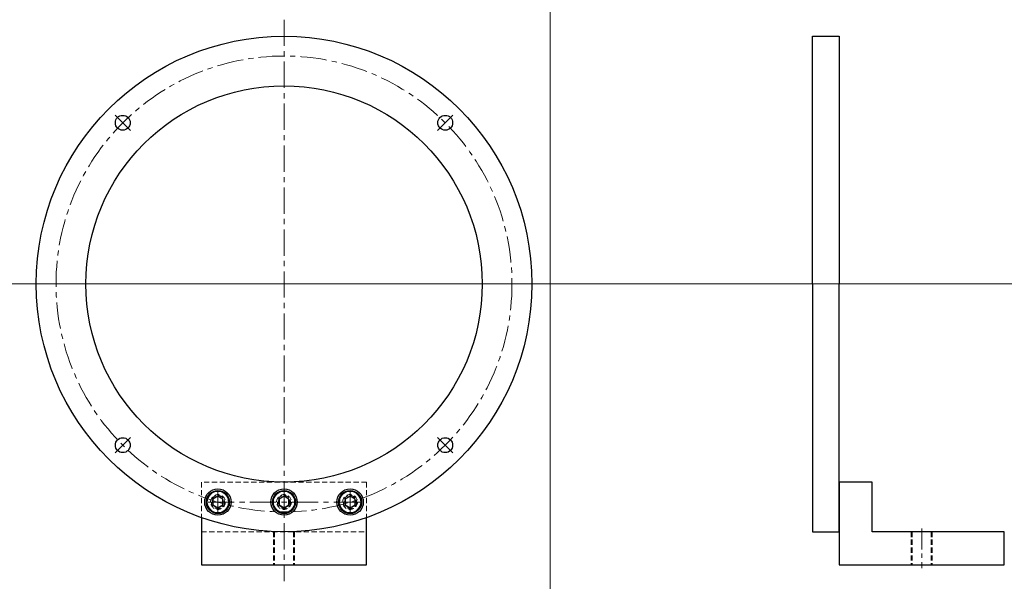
# Model space of a CAD drawing. Header units: millimetres. Extents: x -111 to 187, y -40 to 130.
import ezdxf

# ---------------------------------------------------------------- set-up
doc = ezdxf.new("R2010")
doc.units = ezdxf.units.MM
doc.header["$LTSCALE"] = 0.25
doc.linetypes.add('CENTER', pattern=[50.8, 31.75, -6.35, 6.35, -6.35])
doc.linetypes.add('HIDDEN', pattern=[9.525, 6.35, -3.175])
doc.layers.get('0').update_dxf_attribs({"lineweight": 30})
doc.layers.add('00_補助線', color=252, linetype='Continuous', lineweight=0, plot=False)
doc.layers.add('01_中心線', color=1, linetype='CENTER', lineweight=20)
doc.layers.add('ﾋﾞｽ・ﾈｼﾞ', color=7, linetype='Continuous', lineweight=30)

# ---------------------------------------------------------------- blocks, each defined once
blk = doc.blocks.new('CP40##')
at = {"layer": 'ﾋﾞｽ・ﾈｼﾞ'}
for p, q in [((0, 1.73), (-1.5, 0.87)), ((-1.5, 0.87), (-1.5, -0.87)), ((1.5, 0.87), (0, 1.73)), ((1.5, -0.87), (1.5, 0.87)), ((-1.5, -0.87), (0, -1.73)), ((0, -1.73), (1.5, -0.87))]:
    blk.add_line(p, q, dxfattribs=at)
blk.add_circle((0, 0), 3.5, dxfattribs=at)
at = {"layer": 'ﾋﾞｽ・ﾈｼﾞ', "lineweight": 9}
blk.add_circle((0, 0), 3.21, dxfattribs=at)

msp = doc.modelspace()

# ---------------------------------------------------------------- linework, layer by layer
for p, q in [((129.43, 50), (129.43, 125)), ((129.43, 125), (137.43, 125)), ((137.43, 125), (137.43, 50)), ((129.43, 50), (129.43, -25)), ((137.43, -25), (137.43, 50)), ((137.43, -10), (137.43, -35)), ((147.43, -10), (137.43, -10)), ((147.43, -25), (147.43, -10)), ((-55.57, -20.71), (-55.57, -35)), ((-5.57, -35), (-5.57, -20.71)), ((129.43, -25), (137.43, -25)), ((187.43, -25), (147.43, -25)), ((187.43, -35), (187.43, -25)), ((-55.57, -35), (-5.57, -35)), ((137.43, -35), (187.43, -35))]:
    msp.add_line(p, q)
at = {"color": 3, "linetype": 'HIDDEN', "lineweight": 20}
for p, q in [((-5.57, -10), (-55.57, -10)), ((-55.57, -10), (-55.57, -20.71)), ((-5.57, -10), (-5.57, -20.71)), ((-55.57, -25), (-5.57, -25)), ((-33.74, -25), (-33.74, -35)), ((-33.42, -25), (-33.42, -35)), ((-27.71, -25), (-27.71, -35)), ((-27.39, -25), (-27.39, -35)), ((159.26, -25), (159.26, -35)), ((159.58, -25), (159.58, -35)), ((165.29, -25), (165.29, -35)), ((165.61, -25), (165.61, -35))]:
    msp.add_line(p, q, dxfattribs=at)
for centre, radius in [((-30.57, 50), 75), ((-30.57, 50), 60), ((-79.36, 98.79), 2.25), ((18.22, 98.79), 2.25), ((-79.36, 1.21), 2.25), ((18.22, 1.21), 2.25), ((-50.57, -16), 4), ((-30.57, -16), 4), ((-10.57, -16), 4)]:
    msp.add_circle(centre, radius)
for centre, radius in [((-50.57, -16), 2.25), ((-50.57, -16), 2), ((-50.57, -16), 1.65), ((-30.57, -16), 2.25), ((-30.57, -16), 2), ((-30.57, -16), 1.65), ((-10.57, -16), 2.25), ((-10.57, -16), 2), ((-10.57, -16), 1.65)]:
    msp.add_circle(centre, radius, dxfattribs=at)
at = {"layer": '00_補助線'}
for direction in [(0, 1), (1, 0)]:
    msp.add_xline((50, 50), direction, dxfattribs=at)
at = {"layer": '01_中心線'}
for p, q in [((-30.57, 130), (-30.57, -40)), ((-81.65, 101.09), (-77.06, 96.49)), ((20.52, 101.09), (15.93, 96.49)), ((-110.57, 50), (49.43, 50)), ((124.43, 50), (142.43, 50)), ((-81.65, -1.09), (-77.06, 3.51)), ((20.52, -1.09), (15.93, 3.51)), ((-50.57, -13), (-50.57, -19)), ((-10.57, -13), (-10.57, -19)), ((-53.57, -16), (-7.57, -16))]:
    msp.add_line(p, q, dxfattribs=at)
at = {"layer": '01_中心線', "ltscale": 0.8}
msp.add_line((162.43, -24), (162.43, -36), dxfattribs=at)
at = {"layer": '01_中心線'}
msp.add_circle((-30.57, 50), 69, dxfattribs=at)

# ---------------------------------------------------------------- block references
at = {"layer": 'ﾋﾞｽ・ﾈｼﾞ'}
for p in [(-50.57, -16), (-30.57, -16), (-10.57, -16)]:
    msp.add_blockref('CP40##', p, dxfattribs=at)

doc.saveas('drawing.dxf')
